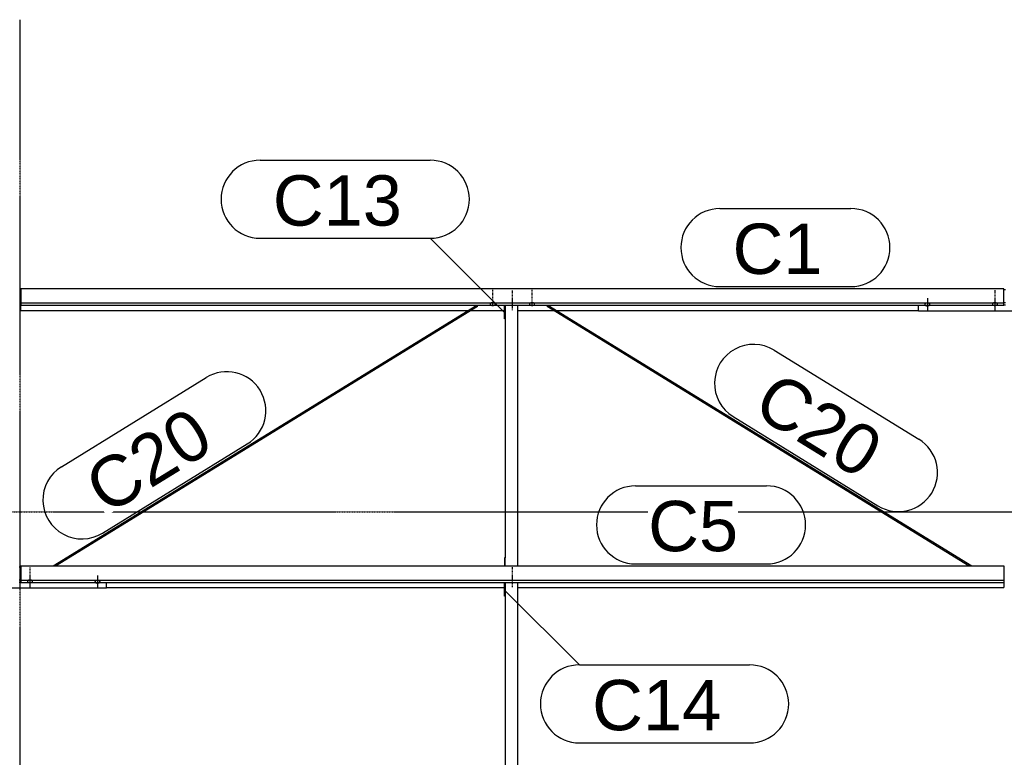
# Model space of a CAD drawing. Header units: millimetres. Extents: x -4888 to 73862, y -29046 to 15504.
# Tile 93 of 111: x 48998 to 52498, y 9716 to 12340. Entities that reach past the tile are written whole.
import ezdxf

# ---------------------------------------------------------------- set-up
doc = ezdxf.new("R2010")
doc.units = ezdxf.units.MM
doc.linetypes.add('DXK_LINE_DOT2', pattern=[3.9198, 1.9599, -1.9599])
doc.linetypes.add('DXK_LINE_DOT3', pattern=[5.9187, 2.979, -0.9799, 0.9799, -0.9799])
doc.styles.add('Arial', font='ARIAL.TTF', dxfattribs={"height": 0.2})

# ---------------------------------------------------------------- blocks, each defined once
blk = doc.blocks.new('Part-1953139-17199 - 1282')
at = {"color": 3, "linetype": 'Continuous'}
for p, q in [((52497, 11383.2), (49003, 11383.2)), ((49003, 11383.2), (49003, 11324.9)), ((52497, 11324.9), (52497, 11383.2)), ((49003, 11332.4), (52497, 11332.4)), ((49003, 11324.9), (52497, 11324.9)), ((49003, 11306.2), (49003, 11324.9)), ((49003, 11306.2), (50593.5, 11306.2)), ((50602.6, 11306.2), (50722, 11306.2)), ((50769, 11306.2), (50897.4, 11306.2)), ((50906.5, 11306.2), (52193, 11306.2))]:
    blk.add_line(p, q, dxfattribs=at)
blk = doc.blocks.new('GridLine-1953139-4961 - 1282')
at = {"color": 174, "linetype": 'DXK_LINE_DOT3'}
blk.add_line((-1750, 10590), (64750, 10590), dxfattribs=at)
blk = doc.blocks.new('Bolt-1953139-18770 - 1282')
at = {"color": 5, "linetype": 'DXK_LINE_DOT2'}
blk.add_line((50750, 11307.3), (50750, 11349.6), dxfattribs=at)
blk = doc.blocks.new('Bolt-1953139-17604 - 1282')
at = {"color": 5, "linetype": 'Continuous'}
for p, q in [((52225, 11349.8), (52225, 11307.4)), ((52216.2, 11328.2), (52216, 11327.7)), ((52216, 11327.7), (52216, 11327.2)), ((52216, 11327.2), (52216, 11326.8)), ((52216, 11326.8), (52216.2, 11326.3)), ((52216.4, 11328.6), (52216.2, 11328.2)), ((52216.2, 11326.3), (52216.4, 11325.8)), ((52216.7, 11329.1), (52216.4, 11328.6)), ((52216.4, 11325.8), (52216.7, 11325.4)), ((52217.1, 11329.5), (52216.7, 11329.1)), ((52216.7, 11325.4), (52217.1, 11325)), ((52217.5, 11329.9), (52217.1, 11329.5)), ((52217.1, 11325), (52217.5, 11324.6)), ((52218, 11330.3), (52217.5, 11329.9)), ((52217.5, 11324.6), (52218, 11324.2)), ((52218.6, 11330.6), (52218, 11330.3)), ((52218, 11324.2), (52218.6, 11323.8)), ((52219.3, 11330.9), (52218.6, 11330.6)), ((52218.6, 11323.8), (52219.3, 11323.5)), ((52220, 11331.2), (52219.3, 11330.9)), ((52219.3, 11323.5), (52220, 11323.3)), ((52220.8, 11331.5), (52220, 11331.2)), ((52220, 11323.3), (52220.8, 11323)), ((52221.6, 11331.7), (52220.8, 11331.5)), ((52220.8, 11323), (52221.6, 11322.8)), ((52222.4, 11331.8), (52221.6, 11331.7)), ((52221.6, 11322.8), (52222.4, 11322.7)), ((52223.2, 11331.9), (52222.4, 11331.8)), ((52222.4, 11322.7), (52223.2, 11322.5)), ((52224.1, 11332), (52223.2, 11331.9)), ((52223.2, 11322.5), (52224.1, 11322.5)), ((52225, 11332), (52224.1, 11332)), ((52224.1, 11322.5), (52225, 11322.4)), ((52225.9, 11332), (52225, 11332)), ((52225, 11322.4), (52225.9, 11322.5)), ((52226.8, 11331.9), (52225.9, 11332)), ((52225.9, 11322.5), (52226.8, 11322.5)), ((52227.6, 11331.8), (52226.8, 11331.9)), ((52226.8, 11322.5), (52227.6, 11322.7)), ((52228.4, 11331.7), (52227.6, 11331.8)), ((52227.6, 11322.7), (52228.4, 11322.8)), ((52229.2, 11331.5), (52228.4, 11331.7)), ((52228.4, 11322.8), (52229.2, 11323)), ((52230, 11331.2), (52229.2, 11331.5)), ((52229.2, 11323), (52230, 11323.3)), ((52230.7, 11330.9), (52230, 11331.2)), ((52230, 11323.3), (52230.7, 11323.5)), ((52231.4, 11330.6), (52230.7, 11330.9)), ((52230.7, 11323.5), (52231.4, 11323.8)), ((52232, 11330.3), (52231.4, 11330.6)), ((52231.4, 11323.8), (52232, 11324.2)), ((52232.5, 11329.9), (52232, 11330.3)), ((52232, 11324.2), (52232.5, 11324.6)), ((52232.9, 11329.5), (52232.5, 11329.9)), ((52232.5, 11324.6), (52232.9, 11325)), ((52233.3, 11329.1), (52232.9, 11329.5)), ((52232.9, 11325), (52233.3, 11325.4)), ((52233.6, 11328.6), (52233.3, 11329.1)), ((52233.3, 11325.4), (52233.6, 11325.8)), ((52233.8, 11328.2), (52233.6, 11328.6)), ((52233.6, 11325.8), (52233.8, 11326.3)), ((52234, 11327.7), (52233.8, 11328.2)), ((52233.8, 11326.3), (52234, 11326.8)), ((52234, 11327.2), (52234, 11327.7)), ((52234, 11326.8), (52234, 11327.2))]:
    blk.add_line(p, q, dxfattribs=at)
blk = doc.blocks.new('GridLine-1953139-4955 - 1282')
at = {"color": 174, "linetype": 'DXK_LINE_DOT3'}
blk.add_line((49000, -1750), (49000, 12340), dxfattribs=at)
blk = doc.blocks.new('Part-1953139-17200 - 1282')
at = {"color": 3, "linetype": 'Continuous'}
for p, q in [((49003, 10396.9), (52497, 10396.9)), ((49003, 10396.9), (49003, 10338.6)), ((52497, 10396.9), (52497, 10338.6)), ((49003, 10346.1), (52497, 10346.1)), ((49003, 10338.6), (52497, 10338.6)), ((52497, 10338.6), (52497, 10319.9)), ((49307, 10319.9), (50722, 10319.9)), ((50769, 10319.9), (52497, 10319.9))]:
    blk.add_line(p, q, dxfattribs=at)
blk = doc.blocks.new('Part-1953139-17598 - 1282')
at = {"color": 3, "linetype": 'Continuous'}
for p, q in [((52497, 11380.7), (52503, 11380.7)), ((52193, 11303.8), (52193, 11324.9)), ((52497, 11334.2), (52503, 11334.2)), ((52497, 11325.7), (52503, 11325.7)), ((52807, 11303.8), (52807, 11324.9)), ((52807, 11303.8), (52193, 11303.8))]:
    blk.add_line(p, q, dxfattribs=at)
blk = doc.blocks.new('Bolt-1953139-17602 - 1282')
at = {"color": 5, "linetype": 'DXK_LINE_DOT2'}
blk.add_line((52465, 11378.1), (52465, 11335.8), dxfattribs=at)
blk = doc.blocks.new('Bolt-1953139-17601 - 1282')
at = {"color": 5, "linetype": 'Continuous'}
for p, q in [((52465, 11348.3), (52465, 11306)), ((52456.2, 11329.5), (52456, 11329.1)), ((52456, 11329.1), (52456, 11328.6)), ((52456, 11328.6), (52456, 11328.1)), ((52456, 11328.1), (52456.2, 11327.7)), ((52456.4, 11330), (52456.2, 11329.5)), ((52456.2, 11327.7), (52456.4, 11327.2)), ((52456.7, 11330.4), (52456.4, 11330)), ((52456.4, 11327.2), (52456.7, 11326.8)), ((52457.1, 11330.8), (52456.7, 11330.4)), ((52456.7, 11326.8), (52457.1, 11326.3)), ((52457.5, 11331.3), (52457.1, 11330.8)), ((52457.1, 11326.3), (52457.5, 11325.9)), ((52458, 11331.6), (52457.5, 11331.3)), ((52457.5, 11325.9), (52458, 11325.6)), ((52458.6, 11332), (52458, 11331.6)), ((52458, 11325.6), (52458.6, 11325.2)), ((52459.3, 11332.3), (52458.6, 11332)), ((52458.6, 11325.2), (52459.3, 11324.9)), ((52460, 11332.6), (52459.3, 11332.3)), ((52459.3, 11324.9), (52460, 11324.6)), ((52460.8, 11332.8), (52460, 11332.6)), ((52460, 11324.6), (52460.8, 11324.4)), ((52461.6, 11333), (52460.8, 11332.8)), ((52460.8, 11324.4), (52461.6, 11324.2)), ((52462.4, 11333.2), (52461.6, 11333)), ((52461.6, 11324.2), (52462.4, 11324)), ((52463.2, 11333.3), (52462.4, 11333.2)), ((52462.4, 11324), (52463.2, 11323.9)), ((52464.1, 11333.4), (52463.2, 11333.3)), ((52463.2, 11323.9), (52464.1, 11323.8)), ((52465, 11333.4), (52464.1, 11333.4)), ((52464.1, 11323.8), (52465, 11323.8)), ((52465.9, 11333.4), (52465, 11333.4)), ((52465, 11323.8), (52465.9, 11323.8)), ((52466.8, 11333.3), (52465.9, 11333.4)), ((52465.9, 11323.8), (52466.8, 11323.9)), ((52467.6, 11333.2), (52466.8, 11333.3)), ((52466.8, 11323.9), (52467.6, 11324)), ((52468.4, 11333), (52467.6, 11333.2)), ((52467.6, 11324), (52468.4, 11324.2)), ((52469.2, 11332.8), (52468.4, 11333)), ((52468.4, 11324.2), (52469.2, 11324.4)), ((52470, 11332.6), (52469.2, 11332.8)), ((52469.2, 11324.4), (52470, 11324.6)), ((52470.7, 11332.3), (52470, 11332.6)), ((52470, 11324.6), (52470.7, 11324.9)), ((52471.4, 11332), (52470.7, 11332.3)), ((52470.7, 11324.9), (52471.4, 11325.2)), ((52472, 11331.6), (52471.4, 11332)), ((52471.4, 11325.2), (52472, 11325.6)), ((52472.5, 11331.3), (52472, 11331.6)), ((52472, 11325.6), (52472.5, 11325.9)), ((52472.9, 11330.8), (52472.5, 11331.3)), ((52472.5, 11325.9), (52472.9, 11326.3)), ((52473.3, 11330.4), (52472.9, 11330.8)), ((52472.9, 11326.3), (52473.3, 11326.8)), ((52473.6, 11330), (52473.3, 11330.4)), ((52473.3, 11326.8), (52473.6, 11327.2)), ((52473.8, 11329.5), (52473.6, 11330)), ((52473.6, 11327.2), (52473.8, 11327.7)), ((52474, 11329.1), (52473.8, 11329.5)), ((52473.8, 11327.7), (52474, 11328.1)), ((52474, 11328.6), (52474, 11329.1)), ((52474, 11328.1), (52474, 11328.6))]:
    blk.add_line(p, q, dxfattribs=at)
blk = doc.blocks.new('Part-1953139-17780 - 1282')
at = {"color": 3, "linetype": 'Continuous'}
for p, q in [((48997, 10394.5), (49003, 10394.5)), ((48693, 10317.5), (48693, 10338.6)), ((48997, 10347.9), (49003, 10347.9)), ((48997, 10339.4), (49003, 10339.4)), ((49307, 10317.5), (49307, 10338.6)), ((49307, 10317.5), (48693, 10317.5))]:
    blk.add_line(p, q, dxfattribs=at)
blk = doc.blocks.new('Bolt-1953139-17783 - 1282')
at = {"color": 5, "linetype": 'Continuous'}
for p, q in [((49035, 10362), (49035, 10319.7)), ((49026.2, 10343.2), (49026, 10342.8)), ((49026, 10342.8), (49026, 10342.3)), ((49026, 10342.3), (49026, 10341.8)), ((49026, 10341.8), (49026.2, 10341.4)), ((49026.4, 10343.7), (49026.2, 10343.2)), ((49026.2, 10341.4), (49026.4, 10340.9)), ((49026.7, 10344.1), (49026.4, 10343.7)), ((49026.4, 10340.9), (49026.7, 10340.5)), ((49027.1, 10344.6), (49026.7, 10344.1)), ((49026.7, 10340.5), (49027.1, 10340)), ((49027.5, 10345), (49027.1, 10344.6)), ((49027.1, 10340), (49027.5, 10339.6)), ((49028, 10345.3), (49027.5, 10345)), ((49027.5, 10339.6), (49028, 10339.3)), ((49028.6, 10345.7), (49028, 10345.3)), ((49028, 10339.3), (49028.6, 10338.9)), ((49029.3, 10346), (49028.6, 10345.7)), ((49028.6, 10338.9), (49029.3, 10338.6)), ((49030, 10346.3), (49029.3, 10346)), ((49029.3, 10338.6), (49030, 10338.3)), ((49030.8, 10346.5), (49030, 10346.3)), ((49030, 10338.3), (49030.8, 10338.1)), ((49031.6, 10346.7), (49030.8, 10346.5)), ((49030.8, 10338.1), (49031.6, 10337.9)), ((49032.4, 10346.9), (49031.6, 10346.7)), ((49031.6, 10337.9), (49032.4, 10337.7)), ((49033.2, 10347), (49032.4, 10346.9)), ((49032.4, 10337.7), (49033.2, 10337.6)), ((49034.1, 10347.1), (49033.2, 10347)), ((49033.2, 10337.6), (49034.1, 10337.5)), ((49035, 10347.1), (49034.1, 10347.1)), ((49034.1, 10337.5), (49035, 10337.5)), ((49035.9, 10347.1), (49035, 10347.1)), ((49035, 10337.5), (49035.9, 10337.5)), ((49036.8, 10347), (49035.9, 10347.1)), ((49035.9, 10337.5), (49036.8, 10337.6)), ((49037.6, 10346.9), (49036.8, 10347)), ((49036.8, 10337.6), (49037.6, 10337.7)), ((49038.4, 10346.7), (49037.6, 10346.9)), ((49037.6, 10337.7), (49038.4, 10337.9)), ((49039.2, 10346.5), (49038.4, 10346.7)), ((49038.4, 10337.9), (49039.2, 10338.1)), ((49040, 10346.3), (49039.2, 10346.5)), ((49039.2, 10338.1), (49040, 10338.3)), ((49040.7, 10346), (49040, 10346.3)), ((49040, 10338.3), (49040.7, 10338.6)), ((49041.4, 10345.7), (49040.7, 10346)), ((49040.7, 10338.6), (49041.4, 10338.9)), ((49042, 10345.3), (49041.4, 10345.7)), ((49041.4, 10338.9), (49042, 10339.3)), ((49042.5, 10345), (49042, 10345.3)), ((49042, 10339.3), (49042.5, 10339.6)), ((49042.9, 10344.6), (49042.5, 10345)), ((49042.5, 10339.6), (49042.9, 10340)), ((49043.3, 10344.1), (49042.9, 10344.6)), ((49042.9, 10340), (49043.3, 10340.5)), ((49043.6, 10343.7), (49043.3, 10344.1)), ((49043.3, 10340.5), (49043.6, 10340.9)), ((49043.8, 10343.2), (49043.6, 10343.7)), ((49043.6, 10340.9), (49043.8, 10341.4)), ((49044, 10342.8), (49043.8, 10343.2)), ((49043.8, 10341.4), (49044, 10341.8)), ((49044, 10342.3), (49044, 10342.8)), ((49044, 10341.8), (49044, 10342.3))]:
    blk.add_line(p, q, dxfattribs=at)
blk = doc.blocks.new('Bolt-1953139-17784 - 1282')
at = {"color": 5, "linetype": 'DXK_LINE_DOT2'}
blk.add_line((49035, 10391.8), (49035, 10349.5), dxfattribs=at)
blk = doc.blocks.new('Bolt-1953139-17786 - 1282')
at = {"color": 5, "linetype": 'Continuous'}
for p, q in [((49275, 10363.5), (49275, 10321.1)), ((49266.2, 10341.9), (49266, 10341.4)), ((49266, 10341.4), (49266, 10340.9)), ((49266, 10340.9), (49266, 10340.5)), ((49266, 10340.5), (49266.2, 10340)), ((49266.4, 10342.3), (49266.2, 10341.9)), ((49266.2, 10340), (49266.4, 10339.6)), ((49266.7, 10342.8), (49266.4, 10342.3)), ((49266.4, 10339.6), (49266.7, 10339.1)), ((49267.1, 10343.2), (49266.7, 10342.8)), ((49266.7, 10339.1), (49267.1, 10338.7)), ((49267.5, 10343.6), (49267.1, 10343.2)), ((49267.1, 10338.7), (49267.5, 10338.3)), ((49268, 10344), (49267.5, 10343.6)), ((49267.5, 10338.3), (49268, 10337.9)), ((49268.6, 10344.3), (49268, 10344)), ((49268, 10337.9), (49268.6, 10337.6)), ((49269.3, 10344.7), (49268.6, 10344.3)), ((49268.6, 10337.6), (49269.3, 10337.2)), ((49270, 10344.9), (49269.3, 10344.7)), ((49269.3, 10337.2), (49270, 10337)), ((49270.8, 10345.2), (49270, 10344.9)), ((49270, 10337), (49270.8, 10336.7)), ((49271.6, 10345.4), (49270.8, 10345.2)), ((49270.8, 10336.7), (49271.6, 10336.5)), ((49272.4, 10345.5), (49271.6, 10345.4)), ((49271.6, 10336.5), (49272.4, 10336.4)), ((49273.2, 10345.6), (49272.4, 10345.5)), ((49272.4, 10336.4), (49273.2, 10336.3)), ((49274.1, 10345.7), (49273.2, 10345.6)), ((49273.2, 10336.3), (49274.1, 10336.2)), ((49275, 10345.7), (49274.1, 10345.7)), ((49274.1, 10336.2), (49275, 10336.2)), ((49275.9, 10345.7), (49275, 10345.7)), ((49275, 10336.2), (49275.9, 10336.2)), ((49276.8, 10345.6), (49275.9, 10345.7)), ((49275.9, 10336.2), (49276.8, 10336.3)), ((49277.6, 10345.5), (49276.8, 10345.6)), ((49276.8, 10336.3), (49277.6, 10336.4)), ((49278.4, 10345.4), (49277.6, 10345.5)), ((49277.6, 10336.4), (49278.4, 10336.5)), ((49279.2, 10345.2), (49278.4, 10345.4)), ((49278.4, 10336.5), (49279.2, 10336.7)), ((49280, 10344.9), (49279.2, 10345.2)), ((49279.2, 10336.7), (49280, 10337)), ((49280.7, 10344.7), (49280, 10344.9)), ((49280, 10337), (49280.7, 10337.2)), ((49281.4, 10344.3), (49280.7, 10344.7)), ((49280.7, 10337.2), (49281.4, 10337.6)), ((49282, 10344), (49281.4, 10344.3)), ((49281.4, 10337.6), (49282, 10337.9)), ((49282.5, 10343.6), (49282, 10344)), ((49282, 10337.9), (49282.5, 10338.3)), ((49282.9, 10343.2), (49282.5, 10343.6)), ((49282.5, 10338.3), (49282.9, 10338.7)), ((49283.3, 10342.8), (49282.9, 10343.2)), ((49282.9, 10338.7), (49283.3, 10339.1)), ((49283.6, 10342.3), (49283.3, 10342.8)), ((49283.3, 10339.1), (49283.6, 10339.6)), ((49283.8, 10341.9), (49283.6, 10342.3)), ((49283.6, 10339.6), (49283.8, 10340)), ((49284, 10341.4), (49283.8, 10341.9)), ((49283.8, 10340), (49284, 10340.5)), ((49284, 10340.9), (49284, 10341.4)), ((49284, 10340.5), (49284, 10340.9))]:
    blk.add_line(p, q, dxfattribs=at)
blk = doc.blocks.new('Bolt-1953139-19158 - 1282')
at = {"color": 5, "linetype": 'Continuous'}
for p, q in [((50811.2, 11329.5), (50811, 11329.1)), ((50811, 11329.1), (50811, 11328.6)), ((50811, 11328.6), (50811, 11328.1)), ((50811, 11328.1), (50811.2, 11327.7)), ((50811.4, 11330), (50811.2, 11329.5)), ((50811.2, 11327.7), (50811.4, 11327.2)), ((50811.7, 11330.4), (50811.4, 11330)), ((50811.4, 11327.2), (50811.7, 11326.8)), ((50812.1, 11330.8), (50811.7, 11330.4)), ((50811.7, 11326.8), (50812.1, 11326.3)), ((50812.5, 11331.2), (50812.1, 11330.8)), ((50812.1, 11326.3), (50812.5, 11325.9)), ((50813, 11331.6), (50812.5, 11331.2)), ((50812.5, 11325.9), (50813, 11325.6)), ((50813.6, 11332), (50813, 11331.6)), ((50813, 11325.6), (50813.6, 11325.2)), ((50814.3, 11332.3), (50813.6, 11332)), ((50813.6, 11325.2), (50814.3, 11324.9)), ((50815, 11332.6), (50814.3, 11332.3)), ((50814.3, 11324.9), (50815, 11324.6)), ((50815.8, 11332.8), (50815, 11332.6)), ((50815, 11324.6), (50815.8, 11324.4)), ((50816.6, 11333), (50815.8, 11332.8)), ((50815.8, 11324.4), (50816.6, 11324.2)), ((50817.4, 11333.2), (50816.6, 11333)), ((50816.6, 11324.2), (50817.4, 11324)), ((50818.2, 11333.3), (50817.4, 11333.2)), ((50817.4, 11324), (50818.2, 11323.9)), ((50819.1, 11333.4), (50818.2, 11333.3)), ((50818.2, 11323.9), (50819.1, 11323.8)), ((50820, 11333.4), (50819.1, 11333.4)), ((50819.1, 11323.8), (50820, 11323.8)), ((50820.9, 11333.4), (50820, 11333.4)), ((50820, 11325.2), (50820, 11333.3)), ((50820, 11323.8), (50820.9, 11323.8)), ((50821.8, 11333.3), (50820.9, 11333.4)), ((50820.9, 11323.8), (50821.8, 11323.9)), ((50822.6, 11333.2), (50821.8, 11333.3)), ((50821.8, 11323.9), (50822.6, 11324)), ((50823.4, 11333), (50822.6, 11333.2)), ((50822.6, 11324), (50823.4, 11324.2)), ((50824.2, 11332.8), (50823.4, 11333)), ((50823.4, 11324.2), (50824.2, 11324.4)), ((50825, 11332.6), (50824.2, 11332.8)), ((50824.2, 11324.4), (50825, 11324.6)), ((50825.7, 11332.3), (50825, 11332.6)), ((50825, 11324.6), (50825.7, 11324.9)), ((50826.4, 11332), (50825.7, 11332.3)), ((50825.7, 11324.9), (50826.4, 11325.2)), ((50827, 11331.6), (50826.4, 11332)), ((50826.4, 11325.2), (50827, 11325.6)), ((50827.5, 11331.2), (50827, 11331.6)), ((50827, 11325.6), (50827.5, 11325.9)), ((50827.9, 11330.8), (50827.5, 11331.2)), ((50827.5, 11325.9), (50827.9, 11326.3)), ((50828.3, 11330.4), (50827.9, 11330.8)), ((50827.9, 11326.3), (50828.3, 11326.8)), ((50828.6, 11330), (50828.3, 11330.4)), ((50828.3, 11326.8), (50828.6, 11327.2)), ((50828.8, 11329.5), (50828.6, 11330)), ((50828.6, 11327.2), (50828.8, 11327.7)), ((50829, 11329.1), (50828.8, 11329.5)), ((50828.8, 11327.7), (50829, 11328.1)), ((50829, 11328.6), (50829, 11329.1)), ((50829, 11328.1), (50829, 11328.6))]:
    blk.add_line(p, q, dxfattribs=at)
blk = doc.blocks.new('Part-1953139-18766 - 1282')
at = {"color": 3, "linetype": 'Continuous'}
for p, q in [((50722, 11275.6), (50722, 11324.9)), ((50724, 11324.9), (50724, 10426.5)), ((50769, 10396.9), (50769, 11324.9)), ((50724, 11275.6), (50722, 11275.6)), ((50724, 10426.5), (50722, 10426.5)), ((50722, 10426.5), (50722, 10396.9)), ((50724, 10396.9), (50724, 10426.5))]:
    blk.add_line(p, q, dxfattribs=at)
blk = doc.blocks.new('Bolt-1953139-18767 - 1282')
at = {"color": 5, "linetype": 'DXK_LINE_DOT2'}
blk.add_line((50750, 10351.6), (50750, 10394), dxfattribs=at)
blk = doc.blocks.new('Bolt-1953139-18768 - 1282')
at = {"color": 5, "linetype": 'DXK_LINE_DOT2'}
blk.add_line((50750, 10321.8), (50750, 10364.1), dxfattribs=at)
blk = doc.blocks.new('Bolt-1953139-18769 - 1282')
at = {"color": 5, "linetype": 'DXK_LINE_DOT2'}
blk.add_line((50750, 11337.1), (50750, 11379.4), dxfattribs=at)
blk = doc.blocks.new('Part-1953139-18771 - 1282')
at = {"color": 3, "linetype": 'Continuous'}
for p, q in [((50722, 10289.3), (50722, 10338.6)), ((50724, 10338.6), (50724, 9393.6)), ((50769, 9364), (50769, 10338.6)), ((50724, 10289.3), (50722, 10289.3)), ((50724, 9393.6), (50722, 9393.6)), ((50722, 9393.6), (50722, 9364)), ((50724, 9364), (50724, 9393.6))]:
    blk.add_line(p, q, dxfattribs=at)
blk = doc.blocks.new('Bolt-1953139-19156 - 1282')
at = {"color": 5, "linetype": 'Continuous'}
for p, q in [((50671.2, 11329.5), (50671, 11329.1)), ((50671, 11329.1), (50671, 11328.6)), ((50671, 11328.6), (50671, 11328.1)), ((50671, 11328.1), (50671.2, 11327.7)), ((50671.4, 11330), (50671.2, 11329.5)), ((50671.2, 11327.7), (50671.4, 11327.2)), ((50671.7, 11330.4), (50671.4, 11330)), ((50671.4, 11327.2), (50671.7, 11326.8)), ((50672.1, 11330.8), (50671.7, 11330.4)), ((50671.7, 11326.8), (50672.1, 11326.3)), ((50672.5, 11331.2), (50672.1, 11330.8)), ((50672.1, 11326.3), (50672.5, 11325.9)), ((50673, 11331.6), (50672.5, 11331.2)), ((50672.5, 11325.9), (50673, 11325.6)), ((50673.6, 11332), (50673, 11331.6)), ((50673, 11325.6), (50673.6, 11325.2)), ((50674.3, 11332.3), (50673.6, 11332)), ((50673.6, 11325.2), (50674.3, 11324.9)), ((50675, 11332.6), (50674.3, 11332.3)), ((50674.3, 11324.9), (50675, 11324.6)), ((50675.8, 11332.8), (50675, 11332.6)), ((50675, 11324.6), (50675.8, 11324.4)), ((50676.6, 11333), (50675.8, 11332.8)), ((50675.8, 11324.4), (50676.6, 11324.2)), ((50677.4, 11333.2), (50676.6, 11333)), ((50676.6, 11324.2), (50677.4, 11324)), ((50678.2, 11333.3), (50677.4, 11333.2)), ((50677.4, 11324), (50678.2, 11323.9)), ((50679.1, 11333.4), (50678.2, 11333.3)), ((50678.2, 11323.9), (50679.1, 11323.8)), ((50680, 11333.4), (50679.1, 11333.4)), ((50679.1, 11323.8), (50680, 11323.8)), ((50680.9, 11333.4), (50680, 11333.4)), ((50680, 11325.2), (50680, 11333.3)), ((50680, 11323.8), (50680.9, 11323.8)), ((50681.8, 11333.3), (50680.9, 11333.4)), ((50680.9, 11323.8), (50681.8, 11323.9)), ((50682.6, 11333.2), (50681.8, 11333.3)), ((50681.8, 11323.9), (50682.6, 11324)), ((50683.4, 11333), (50682.6, 11333.2)), ((50682.6, 11324), (50683.4, 11324.2)), ((50684.2, 11332.8), (50683.4, 11333)), ((50683.4, 11324.2), (50684.2, 11324.4)), ((50685, 11332.6), (50684.2, 11332.8)), ((50684.2, 11324.4), (50685, 11324.6)), ((50685.7, 11332.3), (50685, 11332.6)), ((50685, 11324.6), (50685.7, 11324.9)), ((50686.4, 11332), (50685.7, 11332.3)), ((50685.7, 11324.9), (50686.4, 11325.2)), ((50687, 11331.6), (50686.4, 11332)), ((50686.4, 11325.2), (50687, 11325.6)), ((50687.5, 11331.2), (50687, 11331.6)), ((50687, 11325.6), (50687.5, 11325.9)), ((50687.9, 11330.8), (50687.5, 11331.2)), ((50687.5, 11325.9), (50687.9, 11326.3)), ((50688.3, 11330.4), (50687.9, 11330.8)), ((50687.9, 11326.3), (50688.3, 11326.8)), ((50688.6, 11330), (50688.3, 11330.4)), ((50688.3, 11326.8), (50688.6, 11327.2)), ((50688.8, 11329.5), (50688.6, 11330)), ((50688.6, 11327.2), (50688.8, 11327.7)), ((50689, 11329.1), (50688.8, 11329.5)), ((50688.8, 11327.7), (50689, 11328.1)), ((50689, 11328.6), (50689, 11329.1)), ((50689, 11328.1), (50689, 11328.6))]:
    blk.add_line(p, q, dxfattribs=at)
blk = doc.blocks.new('Part-1953139-19153 - 1282')
at = {"color": 3, "linetype": 'Continuous'}
for p, q in [((49116.9, 10396.9), (50623.8, 11324.9)), ((49126, 10396.9), (50626.2, 11320.8)), ((50624.2, 11324.9), (50625, 11324.2)), ((50625, 11324.2), (50626.1, 11322.6)), ((50626.1, 11322.6), (50626.5, 11321.2)), ((50626.5, 11321.2), (50626.2, 11320.8))]:
    blk.add_line(p, q, dxfattribs=at)
blk = doc.blocks.new('Part-1953139-19154 - 1282')
at = {"color": 3, "linetype": 'Continuous'}
for p, q in [((50873.5, 11321.2), (50873.9, 11322.6)), ((50873.8, 11320.8), (50873.5, 11321.2)), ((50873.8, 11320.8), (52374, 10396.9)), ((50873.9, 11322.6), (50875, 11324.2)), ((50875, 11324.2), (50875.8, 11324.9)), ((50876.2, 11324.9), (52383.1, 10396.9))]:
    blk.add_line(p, q, dxfattribs=at)
blk = doc.blocks.new('Bolt-1953139-19155 - 1282')
at = {"color": 5, "linetype": 'DXK_LINE_DOT2'}
blk.add_line((50680, 11337.9), (50680, 11380.2), dxfattribs=at)
blk = doc.blocks.new('Bolt-1953139-19157 - 1282')
at = {"color": 5, "linetype": 'DXK_LINE_DOT2'}
blk.add_line((50820, 11337.9), (50820, 11380.2), dxfattribs=at)
blk = doc.blocks.new('Mark-1953139-19367 - 1282')
at = {"color": 136, "linetype": 'Continuous'}
for p, q in [((51487.5, 11668.2), (51953.2, 11668.2)), ((51487.5, 11390.7), (51953.2, 11390.7))]:
    blk.add_line(p, q, dxfattribs=at)
for centre, radius, start, end in [((51487.5, 11529.4), 138.7, 90, 270), ((51953.2, 11529.4), 138.8, 270, 90)]:
    blk.add_arc(centre, radius, start, end, dxfattribs=at)
at = {"color": 0}
blk.add_wipeout([(51852, 11435.7), (51852, 11623.2), (51532.5, 11623.2), (51532.5, 11435.7)], dxfattribs=at)
blk.add_wipeout([(51852, 11435.7), (51852, 11623.2), (51532.5, 11623.2), (51532.5, 11435.7)], dxfattribs=at)
at = {"color": 2, "style": 'Arial'}
blk.add_text('C1', height=179.08, dxfattribs=at).set_placement((51532.5, 11435.7))
blk = doc.blocks.new('Mark-1953139-19368 - 1282')
at = {"color": 136, "linetype": 'Continuous'}
for p, q in [((51187.5, 10681.9), (51653.2, 10681.9)), ((51187.5, 10404.4), (51653.2, 10404.4))]:
    blk.add_line(p, q, dxfattribs=at)
for centre, radius, start, end in [((51187.5, 10543.1), 138.7, 90, 270), ((51653.2, 10543.1), 138.8, 270, 90)]:
    blk.add_arc(centre, radius, start, end, dxfattribs=at)
at = {"color": 0}
blk.add_wipeout([(51552, 10449.4), (51552, 10636.9), (51232.5, 10636.9), (51232.5, 10449.4)], dxfattribs=at)
blk.add_wipeout([(51552, 10449.4), (51552, 10636.9), (51232.5, 10636.9), (51232.5, 10449.4)], dxfattribs=at)
at = {"color": 2, "style": 'Arial'}
blk.add_text('C5', height=179.08, dxfattribs=at).set_placement((51232.5, 10449.4))
blk = doc.blocks.new('Mark-1953139-19873 - 1282')
at = {"color": 0}
blk.add_wipeout([(49697.6, 10816.2), (49599.2, 10975.8), (49208.8, 10735.4), (49307.2, 10575.7)], dxfattribs=at)
blk.add_wipeout([(49697.6, 10816.2), (49599.2, 10975.8), (49208.8, 10735.4), (49307.2, 10575.7)], dxfattribs=at)
at = {"color": 136, "linetype": 'Continuous'}
for p, q in [((49146.9, 10750.1), (49661.9, 11067.2)), ((49292.4, 10513.8), (49807.4, 10830.9))]:
    blk.add_line(p, q, dxfattribs=at)
for centre, start, end in [((49734.6, 10949.1), 301.6261, 121.6261), ((49219.7, 10632), 121.6261, 301.6261)]:
    blk.add_arc(centre, 138.8, start, end, dxfattribs=at)
at = {"color": 2, "style": 'Arial'}
blk.add_text('C20', height=179.08, rotation=31.6273, dxfattribs=at).set_placement((49307.2, 10575.7))
blk = doc.blocks.new('Mark-1953139-19874 - 1282')
at = {"color": 0}
blk.add_wipeout([(51986.8, 10702.6), (52085.1, 10862.3), (51694.7, 11102.7), (51596.4, 10943)], dxfattribs=at)
blk.add_wipeout([(51986.8, 10702.6), (52085.1, 10862.3), (51694.7, 11102.7), (51596.4, 10943)], dxfattribs=at)
at = {"color": 136, "linetype": 'Continuous'}
for p, q in [((51680, 11164.6), (52194.9, 10847.5)), ((51534.5, 10928.3), (52049.4, 10611.2))]:
    blk.add_line(p, q, dxfattribs=at)
for centre, start, end in [((51607.2, 11046.5), 58.374, 238.374), ((52122.2, 10729.3), 238.374, 58.374)]:
    blk.add_arc(centre, 138.8, start, end, dxfattribs=at)
at = {"color": 2, "style": 'Arial'}
blk.add_text('C20', height=179.08, rotation=-31.6273, dxfattribs=at).set_placement((51596.4, 10943))
blk = doc.blocks.new('Mark-1953139-19736 - 1282')
at = {"color": 136, "linetype": 'Continuous'}
for p, q in [((49853.3, 11840), (50458.1, 11840)), ((49853.3, 11562.5), (50458.1, 11562.5)), ((50723.2, 11297.4), (50458.1, 11562.5))]:
    blk.add_line(p, q, dxfattribs=at)
for centre, start, end in [((49853.3, 11701.3), 90, 270), ((50458.1, 11701.3), 270, 90)]:
    blk.add_arc(centre, 138.8, start, end, dxfattribs=at)
at = {"color": 0}
blk.add_wipeout([(50356.8, 11607.5), (50356.8, 11795), (49898.3, 11795), (49898.3, 11607.5)], dxfattribs=at)
blk.add_wipeout([(50356.8, 11607.5), (50356.8, 11795), (49898.3, 11795), (49898.3, 11607.5)], dxfattribs=at)
at = {"color": 2, "style": 'Arial'}
blk.add_text('C13', height=179.08, dxfattribs=at).set_placement((49898.3, 11607.5))
blk = doc.blocks.new('Mark-1953139-19737 - 1282')
at = {"color": 136, "linetype": 'Continuous'}
for p, q in [((50723.2, 10310.3), (50988.4, 10045.2)), ((50988.4, 10045.2), (51593.2, 10045.2)), ((50988.4, 9767.7), (51593.2, 9767.7))]:
    blk.add_line(p, q, dxfattribs=at)
for centre, start, end in [((50988.4, 9906.4), 90, 270), ((51593.2, 9906.4), 270, 90)]:
    blk.add_arc(centre, 138.8, start, end, dxfattribs=at)
at = {"color": 0}
blk.add_wipeout([(51491.9, 9812.7), (51491.9, 10000.2), (51033.4, 10000.2), (51033.4, 9812.7)], dxfattribs=at)
blk.add_wipeout([(51491.9, 9812.7), (51491.9, 10000.2), (51033.4, 10000.2), (51033.4, 9812.7)], dxfattribs=at)
at = {"color": 2, "style": 'Arial'}
blk.add_text('C14', height=179.08, dxfattribs=at).set_placement((51033.4, 9812.7))

msp = doc.modelspace()

# ---------------------------------------------------------------- block references
for name in ['GridLine-1953139-4955 - 1282', 'Part-1953139-17199 - 1282', 'Bolt-1953139-19155 - 1282', 'Bolt-1953139-18769 - 1282', 'Bolt-1953139-19157 - 1282', 'Part-1953139-17598 - 1282', 'Bolt-1953139-17602 - 1282', 'Bolt-1953139-18770 - 1282', 'Bolt-1953139-17604 - 1282', 'Bolt-1953139-17601 - 1282', 'Part-1953139-19153 - 1282', 'Bolt-1953139-19156 - 1282', 'Part-1953139-18766 - 1282', 'Bolt-1953139-19158 - 1282', 'Part-1953139-19154 - 1282', 'GridLine-1953139-4961 - 1282', 'Part-1953139-17200 - 1282', 'Part-1953139-17780 - 1282', 'Bolt-1953139-17783 - 1282', 'Bolt-1953139-17784 - 1282', 'Bolt-1953139-17786 - 1282', 'Bolt-1953139-18767 - 1282', 'Bolt-1953139-18768 - 1282', 'Part-1953139-18771 - 1282']:
    msp.add_blockref(name, (0, 0))

# ---------------------------------------------------------------- next in the draw order: block references
for name in ['Mark-1953139-19736 - 1282', 'Mark-1953139-19367 - 1282', 'Mark-1953139-19873 - 1282', 'Mark-1953139-19368 - 1282', 'Mark-1953139-19737 - 1282']:
    msp.add_blockref(name, (0, 0))

# ---------------------------------------------------------------- next in the draw order: block references
msp.add_blockref('Mark-1953139-19874 - 1282', (0, 0))

doc.saveas('drawing.dxf')
